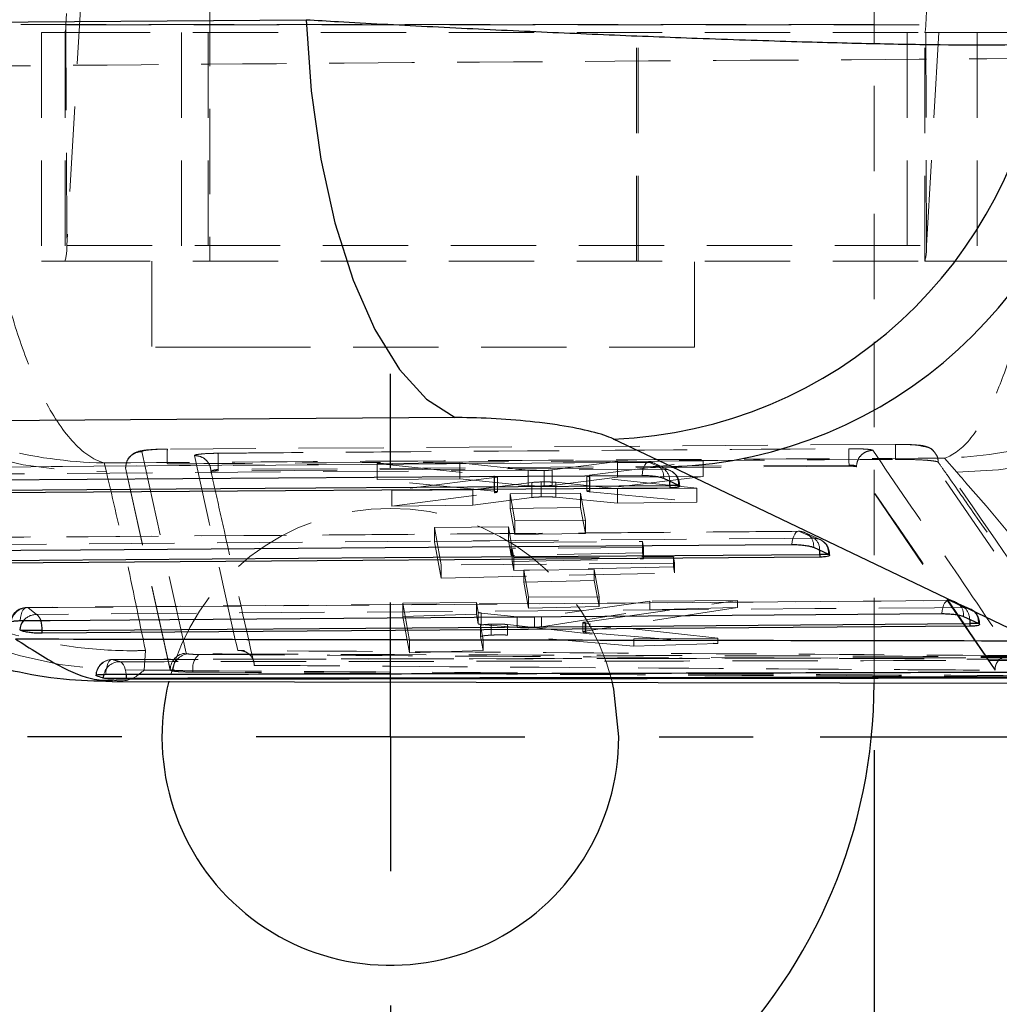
# Model space of a CAD drawing. Header units: millimetres. Extents: x 37 to 389, y 20 to 288.
# Tile 5 of 20: x 174 to 188, y 47 to 62. Entities that reach past the tile are written whole.
import ezdxf

# ---------------------------------------------------------------- set-up
doc = ezdxf.new("R2010")
doc.units = ezdxf.units.MM
doc.linetypes.add('HIDDEN', pattern=[1.905, 1.27, -0.635])
doc.layers.add('FORMATO', color=179, linetype='Continuous')
doc.styles.add('SLDTEXTSTYLE0', font='TXT', dxfattribs={"width": 0.75})
doc.dimstyles.new('SLDDIMSTYLE0', dxfattribs={"dimtxt": 3.5, "dimasz": 3.302, "dimexe": 0, "dimexo": 0.0625, "dimgap": 0.875, "dimtad": 1, "dimdec": 0, "dimlfac": 1.25, "dimrnd": 1e-09, "dimzin": 12, "dimdsep": 46, "dimtxsty": 'SLDTEXTSTYLE0', "dimsah": 1, "dimcen": 0.09, "dimadec": 0, "dimazin": 3, "dimtfac": 1, "dimtofl": 0, "dimtmove": 0, "dimatfit": 3, "dimfxl": 0, "dimfrac": 2, "dimtolj": 1, "dimtzin": 12, "dimarcsym": 0})
doc.dimstyles.new('SLDDIMSTYLE2', dxfattribs={"dimtxt": 3.5, "dimasz": 3.302, "dimexe": 0, "dimexo": 0.0625, "dimgap": 0.875, "dimtad": 1, "dimdec": 3, "dimlfac": 1.25, "dimrnd": 1e-09, "dimzin": 12, "dimdsep": 46, "dimtxsty": 'SLDTEXTSTYLE0', "dimsah": 1, "dimcen": 0.09, "dimadec": 0, "dimazin": 3, "dimtfac": 1, "dimtdec": 3, "dimtofl": 0, "dimtmove": 0, "dimatfit": 3, "dimfxl": 0, "dimfrac": 2, "dimtolj": 1, "dimtzin": 12, "dimarcsym": 0})
doc.dimstyles.new('SLDDIMSTYLE3', dxfattribs={"dimtxt": 3.5, "dimasz": 3.302, "dimexe": 0, "dimexo": 0.0625, "dimgap": 0.875, "dimtad": 1, "dimlfac": 1.25, "dimrnd": 1e-09, "dimzin": 12, "dimdsep": 46, "dimtxsty": 'SLDTEXTSTYLE0', "dimsah": 1, "dimcen": 0.09, "dimadec": 0, "dimazin": 3, "dimtfac": 1, "dimtofl": 0, "dimtmove": 0, "dimatfit": 3, "dimfxl": 0, "dimfrac": 2, "dimtolj": 1, "dimtzin": 12, "dimarcsym": 0})

# ---------------------------------------------------------------- blocks, each defined once
blk = doc.blocks.new('_D_5')
at = {"layer": 'FORMATO'}
for p, q in [((146.526, 50.849), (146.526, 30.049)), ((186.526, 50.849), (186.526, 30.049)), ((146.526, 31.049), (186.526, 31.049))]:
    blk.add_line(p, q, dxfattribs=at)
for points in [[(146.526, 31.049), (149.828, 30.541), (149.828, 31.557)], [(186.526, 31.049), (183.224, 31.557), (183.224, 30.541)]]:
    blk.add_solid(points, dxfattribs=at)
at = {"layer": 'FORMATO', "insert": (164.226, 35.561), "char_height": 3.5, "attachment_point": 1, "style": 'SLDTEXTSTYLE0'}
blk.add_mtext('50', dxfattribs=at)
blk = doc.blocks.new('_D_6')
at = {"layer": 'FORMATO'}
for p, q in [((66.527, 58.049), (66.527, 20.449)), ((186.526, 50.849), (186.526, 20.449)), ((186.526, 21.449), (66.527, 21.449))]:
    blk.add_line(p, q, dxfattribs=at)
for points in [[(66.527, 21.449), (69.829, 20.941), (69.829, 21.957)], [(186.526, 21.449), (183.224, 21.957), (183.224, 20.941)]]:
    blk.add_solid(points, dxfattribs=at)
at = {"layer": 'FORMATO', "insert": (122.894, 25.961), "char_height": 3.5, "attachment_point": 1, "style": 'SLDTEXTSTYLE0'}
blk.add_mtext('150', dxfattribs=at)
blk = doc.blocks.new('_D_8')
at = {"layer": 'FORMATO'}
for p, q in [((212.324, 87.85), (212.324, 98.436)), ((179.526, 87.85), (213.324, 87.85)), ((212.324, 87.85), (212.324, 43.849)), ((179.526, 43.849), (213.324, 43.849))]:
    blk.add_line(p, q, dxfattribs=at)
for points in [[(212.324, 87.85), (211.816, 84.548), (212.832, 84.548)], [(212.324, 43.849), (212.832, 47.151), (211.816, 47.151)]]:
    blk.add_solid(points, dxfattribs=at)
at = {"layer": 'FORMATO', "insert": (207.812, 93.264), "char_height": 3.5, "attachment_point": 1, "rotation": 90, "style": 'SLDTEXTSTYLE0'}
blk.add_mtext('55', dxfattribs=at)
blk = doc.blocks.new('_D_9')
at = {"layer": 'FORMATO'}
for p, q in [((201.129, 80.65), (201.129, 98.436)), ((185.726, 80.65), (202.129, 80.65)), ((201.129, 80.65), (201.129, 51.049)), ((185.726, 51.049), (202.129, 51.049))]:
    blk.add_line(p, q, dxfattribs=at)
for points in [[(201.129, 80.65), (200.621, 77.348), (201.637, 77.348)], [(201.129, 51.049), (201.637, 54.351), (200.621, 54.351)]]:
    blk.add_solid(points, dxfattribs=at)
at = {"layer": 'FORMATO', "insert": (196.617, 93.264), "char_height": 3.5, "attachment_point": 1, "rotation": 90, "style": 'SLDTEXTSTYLE0'}
blk.add_mtext('37', dxfattribs=at)
blk = doc.blocks.new('SW_CENTERMARKSYMBOL_7')
at = {"layer": 'FORMATO', "color": 0}
for p, q in [((0, 4), (0, 5.4)), ((0, 0), (0, 2)), ((-4, 0), (-5.4, 0)), ((0, 0), (-2, 0)), ((0, 0), (0, -2)), ((0, 0), (2, 0)), ((4, 0), (5.4, 0)), ((0, -4), (0, -5.4))]:
    blk.add_line(p, q, dxfattribs=at)

msp = doc.modelspace()

# ---------------------------------------------------------------- linework, layer by layer
at = {"color": 7, "linetype": 'HIDDEN', "lineweight": 18}
for p, q in [((176.639269, 73.729441), (176.639269, 58.12944)), ((182.989269, 58.12944), (182.989269, 73.729441)), ((174.724325, 65.617736), (174.496505, 61.645293)), ((187.294994, 61.645293), (187.522813, 65.617736)), ((186.526459, 62.440826), (186.526459, 61.649441)), ((174.737847, 62.333588), (174.510028, 58.361145)), ((187.308516, 58.361145), (187.536336, 62.333588)), ((186.526459, 61.649441), (146.526458, 61.649441)), ((174.496505, 61.645293), (174.510028, 58.361145)), ((174.496505, 61.645293), (187.294994, 61.645293)), ((186.526459, 51.849232), (186.526459, 61.649441)), ((187.308516, 58.361145), (187.294994, 61.645293)), ((174.132964, 61.529441), (174.132019, 61.529441)), ((174.132019, 61.529441), (174.132019, 58.12944)), ((174.132964, 61.529441), (174.132964, 58.12944)), ((174.482983, 61.529441), (174.132964, 61.529441)), ((174.482983, 61.529441), (174.482983, 58.12944)), ((174.482983, 61.529441), (187.281471, 61.529441)), ((176.216199, 61.529441), (176.216199, 58.12944)), ((176.614269, 61.529441), (176.614269, 58.12944)), ((183.014269, 58.12944), (183.014269, 61.529441)), ((187.020434, 61.529441), (187.020434, 58.12944)), ((187.020906, 61.529441), (187.020906, 58.12944)), ((187.281471, 58.12944), (187.281471, 61.529441)), ((188.062524, 61.529441), (187.281471, 61.529441)), ((188.062524, 61.529441), (188.062524, 58.12944)), ((188.062524, 61.529441), (197.061748, 61.529441)), ((174.510028, 58.361145), (187.308516, 58.361145)), ((174.132964, 58.12944), (174.132019, 58.12944)), ((174.482983, 58.12944), (174.132964, 58.12944)), ((174.482983, 58.12944), (187.281471, 58.12944)), ((175.774269, 58.12944), (175.774269, 56.84944)), ((183.854269, 56.84944), (183.854269, 58.12944)), ((188.062524, 58.12944), (187.281471, 58.12944)), ((188.062524, 58.12944), (196.767832, 58.12944)), ((177.099746, 56.84944), (175.774269, 56.84944)), ((183.854269, 56.84944), (177.099746, 56.84944)), ((186.848367, 55.401096), (176.007374, 55.331329)), ((175.626658, 55.294058), (176.286379, 52.293057)), ((189.383064, 52.240381), (187.237468, 55.374908)), ((183.167546, 55.135819), (171.255212, 55.051576)), ((175.098693, 54.993229), (175.066579, 55.124866)), ((180.358551, 55.126523), (179.129825, 55.1169)), ((179.129825, 55.1169), (180.873142, 54.932975)), ((179.129825, 55.1169), (179.129825, 54.877413)), ((180.358551, 55.126523), (180.358551, 54.889379)), ((181.377442, 55.017553), (180.358551, 55.126523)), ((182.704882, 55.144899), (181.735445, 55.020411)), ((182.29182, 54.941963), (183.982153, 55.154902)), ((183.982153, 55.154902), (182.704882, 55.144899)), ((182.704882, 55.144899), (182.704882, 54.911318)), ((183.185249, 55.132723), (183.404944, 55.031557)), ((183.490596, 55.010945), (183.27089, 55.112153)), ((183.982153, 55.154902), (183.982153, 54.922783)), ((187.573936, 55.196717), (187.758418, 54.986589)), ((176.050478, 52.050475), (175.384751, 55.051416)), ((176.050478, 52.043403), (175.384751, 55.050305)), ((176.657464, 54.997242), (176.656567, 54.995836)), ((186.15304, 55.094197), (176.764422, 55.02676)), ((186.15304, 55.075953), (176.764422, 55.006431)), ((176.764422, 55.026742), (176.764422, 55.00643)), ((181.377442, 55.017553), (181.377442, 54.786898)), ((181.613588, 55.012305), (181.613588, 54.782614)), ((181.735445, 55.020411), (181.735445, 54.790747)), ((186.15304, 55.094202), (186.15304, 55.075953)), ((186.264, 55.07024), (186.264021, 55.070278)), ((186.264, 55.07024), (186.264, 55.068561)), ((188.326377, 52.040003), (186.264, 55.068561)), ((179.129825, 54.877413), (180.358551, 54.889379)), ((180.873142, 54.703692), (179.129825, 54.877413)), ((180.878457, 54.910383), (179.34643, 54.713668)), ((180.358551, 54.889379), (181.377442, 54.786898)), ((180.552191, 54.72311), (181.432173, 54.833698)), ((180.873142, 54.932975), (180.873142, 54.703692)), ((180.878457, 54.910383), (180.878457, 54.681908)), ((180.918855, 54.692941), (180.918855, 54.921627)), ((181.432173, 54.833698), (181.432173, 54.610673)), ((181.570489, 54.84211), (181.570489, 54.619432)), ((181.735445, 54.790747), (182.704882, 54.911318)), ((181.786984, 54.83656), (182.704867, 54.739967)), ((181.786984, 54.83656), (181.786984, 54.615189)), ((182.250234, 54.930586), (182.250234, 54.706921)), ((182.29182, 54.941963), (182.29182, 54.717916)), ((183.982153, 54.922783), (182.29182, 54.717916)), ((182.294973, 54.919356), (182.294973, 54.696439)), ((183.885872, 54.749215), (182.294973, 54.919356)), ((182.704882, 54.911318), (183.982153, 54.922783)), ((179.34643, 54.713668), (180.552191, 54.72311)), ((179.34643, 54.713668), (179.34643, 54.482155)), ((179.34643, 54.482155), (180.878457, 54.681908)), ((180.552191, 54.72311), (180.552191, 54.499029)), ((182.157997, 54.674874), (181.107613, 54.666647)), ((181.107613, 54.666647), (181.180178, 54.262289)), ((181.107613, 54.666647), (181.107613, 54.448038)), ((182.157997, 54.674874), (182.157997, 54.462866)), ((182.230488, 54.270513), (182.157997, 54.674874)), ((182.29182, 54.717916), (182.259185, 54.712118)), ((182.294973, 54.696439), (183.885872, 54.543597)), ((182.704867, 54.739967), (183.885872, 54.749215)), ((182.704867, 54.739967), (182.704867, 54.528149)), ((183.622143, 54.791759), (183.63199, 54.791759)), ((183.885872, 54.749215), (183.885872, 54.543597)), ((181.432173, 54.610673), (180.552191, 54.499029)), ((182.704867, 54.528149), (181.786984, 54.615189)), ((183.885872, 54.543597), (182.704867, 54.528149)), ((180.552191, 54.499029), (179.34643, 54.482155)), ((181.107613, 54.448038), (182.157997, 54.462866)), ((181.180178, 54.058513), (181.107613, 54.448038)), ((182.157997, 54.462866), (182.230488, 54.077192)), ((181.180178, 54.262289), (182.230488, 54.270513)), ((181.180178, 54.262289), (181.180178, 54.058513)), ((182.230488, 54.270513), (182.230488, 54.077192)), ((185.399661, 54.107761), (172.583782, 54.012825)), ((179.983845, 54.164551), (181.08246, 54.173162)), ((180.083058, 53.608487), (179.983845, 54.164551)), ((179.983845, 54.164551), (179.983845, 53.950561)), ((181.08246, 54.173162), (181.08246, 53.971354)), ((181.08246, 54.173162), (181.123736, 53.941811)), ((182.230488, 54.077192), (181.180178, 54.058513)), ((185.417391, 54.10452), (185.637089, 54.003287)), ((185.722978, 53.983627), (185.503274, 54.084888)), ((181.08246, 53.971354), (179.983845, 53.950561)), ((179.983845, 53.950561), (180.083058, 53.409156)), ((181.123736, 53.748138), (181.08246, 53.971354)), ((181.123736, 53.941811), (183.078777, 53.957136)), ((181.123736, 53.941811), (181.123736, 53.748138)), ((183.078777, 53.957136), (183.078777, 53.787845)), ((183.078777, 53.957136), (183.095288, 53.864595)), ((183.078777, 53.787845), (181.123736, 53.748138)), ((183.095288, 53.864595), (181.140248, 53.849271)), ((181.140248, 53.849271), (181.140248, 53.658836)), ((181.140248, 53.849271), (181.164949, 53.710817)), ((183.095288, 53.699952), (183.078777, 53.787845)), ((183.095288, 53.864595), (183.095288, 53.699952)), ((183.5571, 53.635719), (180.083058, 53.608487)), ((181.140248, 53.658836), (183.095288, 53.699952)), ((181.164949, 53.525211), (181.140248, 53.658836)), ((181.164949, 53.710817), (183.540379, 53.729437)), ((181.164949, 53.710817), (181.164949, 53.525211)), ((183.540379, 53.729437), (183.540379, 53.577489)), ((183.540379, 53.729437), (183.5571, 53.635719)), ((183.5571, 53.635719), (183.5571, 53.488664)), ((185.854466, 53.763495), (185.864168, 53.763495)), ((180.083058, 53.608487), (180.083058, 53.409156)), ((180.083058, 53.409156), (183.5571, 53.488664)), ((183.540379, 53.577489), (181.164949, 53.525211)), ((182.360826, 53.537981), (181.31045, 53.529754)), ((181.31045, 53.529754), (181.383029, 53.125402)), ((181.31045, 53.529754), (181.31045, 53.352262)), ((182.360826, 53.537981), (182.360826, 53.376959)), ((182.433338, 53.133626), (182.360826, 53.537981)), ((183.5571, 53.488664), (183.540379, 53.577489)), ((181.31045, 53.352262), (182.360826, 53.376959)), ((181.383029, 52.962168), (181.31045, 53.352262)), ((182.360826, 53.376959), (182.433338, 52.989744)), ((187.631805, 53.079162), (173.91238, 52.974417)), ((180.60801, 53.048221), (179.509393, 53.039617)), ((180.60801, 53.048221), (180.60801, 52.872347)), ((180.634146, 52.902495), (180.60801, 53.048221)), ((181.383029, 53.125402), (182.433338, 53.133626)), ((181.383029, 53.125402), (181.383029, 52.962168)), ((183.186861, 53.068415), (181.577013, 52.837785)), ((182.225611, 52.757821), (184.491233, 53.07863)), ((182.433338, 53.133626), (182.433338, 52.989744)), ((184.491233, 53.07863), (183.186861, 53.068415)), ((183.186861, 53.068415), (183.186861, 52.941255)), ((184.491233, 53.07863), (184.491233, 52.975225)), ((187.64955, 53.075787), (187.869249, 52.974515)), ((187.955142, 52.954222), (187.735435, 53.055478)), ((174.060936, 52.869088), (173.930169, 52.971297)), ((179.509393, 53.039617), (179.609232, 52.483564)), ((179.509393, 53.039617), (179.509393, 52.842275)), ((180.634146, 52.902495), (180.634146, 52.730995)), ((182.433338, 52.989744), (181.383029, 52.962168)), ((181.577013, 52.68754), (183.186861, 52.941255)), ((184.491233, 52.975225), (182.225611, 52.623753)), ((183.186861, 52.941255), (184.491233, 52.975225)), ((179.509393, 52.842275), (180.60801, 52.872347)), ((179.609232, 52.299301), (179.509393, 52.842275)), ((180.60801, 52.872347), (180.634146, 52.730995)), ((180.678404, 52.891655), (180.678404, 52.721349)), ((181.21162, 52.834065), (180.678404, 52.891655)), ((181.21162, 52.834065), (181.21162, 52.676379)), ((181.471213, 52.829573), (181.471213, 52.677401)), ((181.577013, 52.837785), (181.577013, 52.68754)), ((182.225611, 52.757821), (182.225611, 52.623753)), ((180.669426, 52.705962), (180.669426, 52.540379)), ((180.669444, 52.705728), (180.669444, 52.540142)), ((180.707764, 52.492165), (180.669444, 52.705728)), ((180.678404, 52.721349), (181.21162, 52.676379)), ((180.826373, 52.725304), (180.826373, 52.56258)), ((181.069686, 52.719889), (182.948313, 52.509708)), ((181.069686, 52.719889), (181.069686, 52.56254)), ((182.19111, 52.747393), (182.19111, 52.613009)), ((182.225611, 52.623753), (182.196825, 52.61726)), ((182.23416, 52.736329), (182.234161, 52.603202)), ((184.20196, 52.519523), (182.23416, 52.736329)), ((188.086747, 52.734726), (188.096354, 52.734726)), ((179.609232, 52.483564), (180.707764, 52.492165)), ((179.609232, 52.483564), (179.609232, 52.299301)), ((180.669444, 52.540142), (180.707764, 52.33301)), ((180.707764, 52.492165), (180.707764, 52.33301)), ((182.948313, 52.40045), (181.069686, 52.56254)), ((182.234161, 52.603202), (184.20196, 52.437424)), ((182.948313, 52.509708), (184.20196, 52.519523)), ((182.948313, 52.509708), (182.948313, 52.40045)), ((184.20196, 52.519523), (184.20196, 52.437424)), ((175.661333, 52.042443), (175.679532, 52.333837)), ((180.707764, 52.33301), (179.609232, 52.299301)), ((184.20196, 52.437424), (182.948313, 52.40045)), ((176.286379, 52.293057), (176.311001, 52.283675)), ((176.051712, 52.041017), (175.661333, 52.042443)), ((176.093587, 52.041093), (176.050478, 52.050475)), ((176.050478, 52.043403), (176.050478, 52.050475)), ((176.051712, 52.041017), (176.050478, 52.043403)), ((176.387981, 52.031677), (176.387981, 52.011574)), ((188.326377, 52.040003), (188.326422, 52.047285))]:
    msp.add_line(p, q, dxfattribs=at)
at = {"color": 7, "linetype": 'Continuous', "lineweight": 25}
for p, q in [((183.513885, 55.068635), (182.647776, 55.481315)), ((188.534581, 52.667701), (183.513885, 55.068635)), ((183.394016, 54.897353), (183.613718, 54.796197)), ((183.487905, 54.752097), (171.486649, 54.666937)), ((183.487905, 54.791759), (183.487905, 54.752097)), ((183.613718, 54.796197), (183.622143, 54.791759)), ((185.62622, 53.869235), (185.845923, 53.768008)), ((185.720105, 53.723811), (172.815303, 53.628076)), ((185.720105, 53.763495), (185.720105, 53.723811)), ((185.845923, 53.768008), (185.854466, 53.763495)), ((187.858423, 52.840557), (188.078126, 52.73929)), ((173.827648, 52.629317), (173.808383, 52.63943)), ((174.143957, 52.629317), (173.827648, 52.629317)), ((187.952305, 52.695031), (174.143957, 52.589532)), ((174.143957, 52.589532), (174.143957, 52.629317)), ((187.952305, 52.734726), (187.952305, 52.695031)), ((188.078126, 52.73929), (188.086747, 52.734726)), ((175.055533, 51.926688), (175.073123, 51.923644)), ((175.073123, 51.923644), (175.393666, 51.923644)), ((175.393666, 51.911967), (175.393666, 51.923644)), ((175.189542, 51.87059), (190.243105, 51.847225))]:
    msp.add_line(p, q, dxfattribs=at)
at = {"color": 8, "linetype": 'Continuous', "lineweight": 25}
for p, q in [((183.622143, 54.791759), (183.487905, 54.791759)), ((185.854466, 53.763495), (185.720105, 53.763495)), ((188.086747, 52.734726), (187.952305, 52.734726))]:
    msp.add_line(p, q, dxfattribs=at)
at = {"color": 7, "linetype": 'Continuous', "lineweight": 25, "flags": 128}
for points in [[(168.49467, 61.643917), (173.242091, 61.682535), (178.070881, 61.721702)], [(178.070881, 61.721702), (178.145038, 60.662899), (178.289242, 59.645769), (178.499565, 58.697999), (178.770284, 57.845384), (179.094029, 57.111134), (179.461988, 56.515234), (179.864147, 56.073905), (180.289557, 55.799158)], [(180.289557, 55.799158), (175.45931, 55.765078), (170.710445, 55.731481)], [(171.159544, 54.85586), (171.60473, 54.858995), (173.385471, 54.871529), (180.508439, 54.921547), (183.071854, 54.939501)], [(171.486649, 54.706766), (177.462971, 54.749157), (183.487905, 54.791759)], [(172.488182, 53.816889), (172.933367, 53.820179), (174.714106, 53.833331), (181.837063, 53.885839), (185.304044, 53.911337)], [(172.815303, 53.667878), (179.243454, 53.715572), (185.720105, 53.763495)], [(173.816826, 52.778281), (174.26201, 52.781674), (176.042747, 52.795244), (183.165696, 52.849438), (187.536234, 52.882625)], [(174.143957, 52.629317), (181.023919, 52.681898), (187.952305, 52.734726)], [(182.726459, 51.049232), (182.65216, 51.756131), (182.625168, 51.87295)]]:
    msp.add_lwpolyline(points, dxfattribs=at)
at = {"color": 7, "linetype": 'HIDDEN', "lineweight": 18, "flags": 128}
for points in [[(171.272996, 55.048806), (171.718179, 55.051951), (173.498911, 55.064527), (180.621841, 55.11471), (183.185249, 55.132723)], [(183.185249, 55.132723), (183.166082, 55.136482), (183.147033, 55.131065), (183.128824, 55.116678), (183.112136, 55.093861), (183.0976, 55.063474), (183.085764, 55.026662), (183.077072, 54.984813), (183.071854, 54.939501)], [(183.404944, 55.031557), (182.959762, 55.028412), (181.179028, 55.015826), (174.056099, 54.965366), (171.403758, 54.946528)], [(175.384747, 55.050328), (175.384852, 55.051717), (175.384959, 55.053106)], [(172.601569, 54.009879), (173.046752, 54.013176), (174.827485, 54.026354), (181.950416, 54.07897), (185.417391, 54.10452)], [(185.417391, 54.10452), (185.398223, 54.108285), (185.379177, 54.102874), (185.36097, 54.088492), (185.344289, 54.065681), (185.32976, 54.035299), (185.317933, 53.998492), (185.309251, 53.956646), (185.304044, 53.911337)], [(185.637089, 54.003287), (185.191905, 53.999996), (183.411173, 53.986827), (176.28824, 53.934052), (172.732334, 53.907646)], [(173.930169, 52.971297), (174.375352, 52.974696), (176.156085, 52.988284), (183.279016, 53.042554), (187.64955, 53.075787)], [(187.536234, 52.882625), (187.541436, 52.927931), (187.55011, 52.969775), (187.561932, 53.00658), (187.576456, 53.036959), (187.593133, 53.059768), (187.611338, 53.074146), (187.630382, 53.079554), (187.64955, 53.075787)], [(173.816826, 52.778281), (173.822034, 52.823579), (173.830716, 52.865409), (173.842543, 52.902197), (173.857071, 52.932555), (173.873752, 52.955342), (173.891958, 52.969699), (173.911002, 52.975085), (173.930169, 52.971297)], [(187.869249, 52.974515), (187.424066, 52.971124), (185.643334, 52.957554), (178.520402, 52.90319), (174.060936, 52.869088)], [(175.088294, 51.974281), (175.091482, 52.021187), (175.098313, 52.06564), (175.108525, 52.105943), (175.121731, 52.140559), (175.137424, 52.168167), (175.155007, 52.187713), (175.173809, 52.198453), (175.193112, 52.199975)], [(175.299732, 52.166916), (175.31828, 52.160157), (175.335984, 52.144899), (175.352207, 52.121691), (175.366367, 52.091364), (175.377955, 52.055011), (175.386553, 52.013936), (175.391367, 51.975414)]]:
    msp.add_lwpolyline(points, dxfattribs=at)
at = {"color": 8, "linetype": 'Continuous', "lineweight": 25, "flags": 128}
for points in [[(183.487905, 54.791759), (183.486157, 54.833991), (183.484034, 54.855907)], [(185.720105, 53.763495), (185.718346, 53.805723), (185.716201, 53.827777)], [(187.948378, 52.799095), (187.950539, 52.776951), (187.952305, 52.734726)], [(175.055533, 51.926688), (175.061155, 51.974044), (175.061356, 51.974958)], [(175.391367, 51.975414), (175.391854, 51.969615), (175.393666, 51.923644)]]:
    msp.add_lwpolyline(points, dxfattribs=at)
at = {"color": 7, "linetype": 'HIDDEN', "lineweight": 18}
for centre, radius, start, end in [((174.094651, 61.633481), 0.402027, 345.0017288, 1.6836229), ((186.893249, 61.633471), 0.401919, 344.9990886, 1.685536), ((175.02925, 61.468757), 6.4759, 185.0635621, 270.6144197), ((187.682816, 61.503609), 6.517459, 270.6646404, 354.6611637), ((173.706347, 58.337521), 0.804028, 345.0012606, 1.6837275), ((186.50487, 58.33752), 0.803994, 345.0007226, 1.683902), ((175.474023, 58.549787), 6.510038, 185.3309163, 271.6487662), ((177.611407, 55.068288), 8.541672, 0.1738288, 1.8031402), ((183.169252, 54.892925), 0.2436, 65.2764955, 90.402174), ((183.18082, 54.918524), 0.214245, 354.3289608, 88.815386), ((183.400526, 54.817362), 0.214241, 354.3304843, 88.8182337), ((183.26548, 54.86313), 0.218673, 358.1071353, 50.3738788), ((183.388954, 54.791759), 0.2436, 0, 65.2745616), ((179.326458, 51.049231), 3.4, 14.0205787, 165.9016911), ((185.401452, 53.864728), 0.2436, 65.2615247, 90.4218135), ((185.413044, 53.890346), 0.214218, 354.3443228, 88.8374282), ((185.632748, 53.789114), 0.214217, 354.3455063, 88.8389038), ((185.497627, 53.834839), 0.218688, 358.1493941, 50.3778002), ((185.621154, 53.763495), 0.2436, 0, 65.2604802), ((187.633652, 52.835997), 0.2436, 65.25307, 90.435251), ((187.645258, 52.861626), 0.214204, 354.3553572, 88.8516786), ((173.914234, 52.731526), 0.2436, 90.4373188, 175.2385516), ((173.926777, 52.721352), 0.249967, 89.2225621, 171.2993673), ((187.864961, 52.760355), 0.214203, 354.3563694, 88.8529653), ((187.701593, 52.793331), 0.246853, 1.3378546, 47.2209242), ((187.853354, 52.734725), 0.2436, 0, 65.2524446), ((174.056369, 52.622335), 0.246795, 88.9394973, 140.0087212), ((173.971605, 52.743107), 0.154439, 14.9399749, 54.6601294), ((175.186945, 51.956903), 0.2436, 90.0952803, 180), ((175.192195, 51.955443), 0.244534, 89.7851581, 178.7542302), ((175.298686, 51.924227), 0.242691, 89.753122, 167.9342802), ((176.294049, 52.049605), 0.243573, 91.8045192, 179.7953895), ((176.336913, 52.041733), 0.243326, 96.1129023, 180.1505772), ((176.640491, 52.075052), 0.256208, 128.9460801, 189.7467565)]:
    msp.add_arc(centre, radius, start, end, dxfattribs=at)
at = {"color": 7, "linetype": 'Continuous', "lineweight": 25}
for centre, radius, start, end in [((182.394307, 62.174797), 6.698279, 272.1686448, 353.0396252), ((183.270478, 61.75314), 6.688935, 272.0854295, 352.6479714), ((179.326458, 51.049231), 3.4, 165.9016911, 0), ((178.526458, 51.849231), 8, 270, 0)]:
    msp.add_arc(centre, radius, start, end, dxfattribs=at)
at = {"color": 8, "linetype": 'Continuous', "lineweight": 25}
for centre, radius, start, end in [((174.05894, 52.618151), 0.251459, 139.6547283, 175.145645), ((173.641005, 52.632116), 0.50296, 359.6811188, 17.4478661)]:
    msp.add_arc(centre, radius, start, end, dxfattribs=at)
at = {"color": 7, "linetype": 'HIDDEN', "lineweight": 18}
for centre, major_axis, start_param, end_param in [((181.55326, 55.030596), (0.224896, 0.001476), 4.983397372, 5.6561211), ((181.613141, 54.82332), (0.225186, 0.001478), 1.760790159, 2.503614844), ((180.85428, 52.904221), (0.22016, 0.001445), 3.156444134, 3.786431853)]:
    msp.add_ellipse(centre, major_axis=major_axis, ratio=0.086234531, start_param=start_param, end_param=end_param, dxfattribs=at)
at = {"color": 7, "linetype": 'Continuous', "lineweight": 25}
for points, knots in [([(178.070881, 61.721702), (178.231206, 61.712292), (178.812742, 61.678162), (179.868725, 61.621613), (181.228689, 61.555622), (182.586496, 61.496277), (183.96283, 61.442461), (185.284422, 61.398093), (186.502523, 61.365842), (187.543449, 61.34816), (188.422855, 61.344881), (188.836431, 61.357013), (189.04322, 61.36308)], [0, 0, 0, 0, 0.039752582, 0.144191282, 0.24862974, 0.35113855, 0.453647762, 0.569708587, 0.676652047, 0.783596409, 0.891797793, 1, 1, 1, 1]), ([(182.647776, 55.481315), (182.645927, 55.482189), (182.568031, 55.518986), (182.347779, 55.592196), (181.938561, 55.673708), (181.473121, 55.738198), (180.970544, 55.784278), (180.540043, 55.799929), (180.324222, 55.799265), (180.289557, 55.799158)], [0, 0, 0, 0, 0.005216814, 0.219787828, 0.434651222, 0.550718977, 0.75391164, 0.960473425, 1, 1, 1, 1]), ([(183.071854, 54.939501), (183.076723, 54.939516), (183.10672, 54.939606), (183.166847, 54.937437), (183.248952, 54.929984), (183.321883, 54.918754), (183.36989, 54.90719), (183.387835, 54.899873), (183.394016, 54.897353)], [0, 0, 0, 0, 0.041060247, 0.252956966, 0.464857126, 0.676762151, 0.888663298, 1, 1, 1, 1]), ([(183.622143, 54.791759), (183.62752, 54.786876), (183.638273, 54.77711), (183.618488, 54.764674), (183.574175, 54.755849), (183.524835, 54.752552), (183.494046, 54.752173), (183.487905, 54.752097)], [0, 0, 0, 0, 0.2374739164, 0.4749947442, 0.7104384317, 0.9422461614, 1, 1, 1, 1]), ([(185.304044, 53.911337), (185.309041, 53.911353), (185.339173, 53.911453), (185.399458, 53.909274), (185.481538, 53.90182), (185.554413, 53.890579), (185.602235, 53.879031), (185.620103, 53.871733), (185.62622, 53.869235)], [0, 0, 0, 0, 0.042131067, 0.254017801, 0.465899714, 0.677781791, 0.889680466, 1, 1, 1, 1]), ([(170.327345, 53.673031), (170.416835, 53.603495), (170.683882, 53.395997), (171.155672, 53.089049), (171.740145, 52.752036), (172.348131, 52.46193), (172.997397, 52.215514), (173.700404, 52.024801), (174.428395, 51.896513), (174.940176, 51.881854), (175.182926, 51.874901)], [0, 0, 0, 0, 0.086051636, 0.256783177, 0.403968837, 0.534086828, 0.659239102, 0.777310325, 0.894373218, 1, 1, 1, 1]), ([(185.854466, 53.763495), (185.859795, 53.758608), (185.870455, 53.748834), (185.850523, 53.736392), (185.806095, 53.72756), (185.756787, 53.724273), (185.72612, 53.723887), (185.720105, 53.723811)], [0, 0, 0, 0, 0.237744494, 0.47557035, 0.711304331, 0.943374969, 1, 1, 1, 1]), ([(173.674794, 52.751326), (173.67464, 52.754003), (173.674225, 52.761214), (173.704238, 52.770185), (173.753984, 52.776801), (173.797486, 52.777825), (173.816826, 52.778281)], [0, 0, 0, 0, 0.174178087, 0.469084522, 0.763964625, 1, 1, 1, 1]), ([(187.536234, 52.882625), (187.541321, 52.882642), (187.571539, 52.882744), (187.631943, 52.880564), (187.71401, 52.873106), (187.786828, 52.861862), (187.834539, 52.850324), (187.85235, 52.84304), (187.858423, 52.840557)], [0, 0, 0, 0, 0.042878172, 0.254758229, 0.466636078, 0.678525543, 0.890392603, 1, 1, 1, 1]), ([(174.143957, 52.589532), (174.118173, 52.589814), (174.066609, 52.590377), (173.983978, 52.597215), (173.909047, 52.607664), (173.856493, 52.619092), (173.835279, 52.626612), (173.827648, 52.629317)], [0, 0, 0, 0, 0.2173839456, 0.4347264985, 0.6534411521, 0.8753501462, 1, 1, 1, 1]), ([(188.086747, 52.734726), (188.092044, 52.729837), (188.10264, 52.720058), (188.082612, 52.707613), (188.038096, 52.698778), (187.988815, 52.695493), (187.958234, 52.695106), (187.952305, 52.695031)], [0, 0, 0, 0, 0.237942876, 0.475958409, 0.711869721, 0.944137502, 1, 1, 1, 1]), ([(173.746508, 52.506303), (176.043407, 52.501865), (181.095571, 52.492102), (186.145764, 52.483361), (188.899953, 52.478594)], [0, 0, 0, 0, 0.454636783, 1, 1, 1, 1]), ([(175.088294, 51.974281), (175.065556, 51.974061), (175.018754, 51.973609), (174.969962, 51.970605), (174.943954, 51.967092), (174.946175, 51.964502), (174.946885, 51.963674)], [0, 0, 0, 0, 0.276728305, 0.569612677, 0.862486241, 1, 1, 1, 1]), ([(174.947719, 51.96076), (174.977396, 51.950737), (175.013326, 51.938602), (175.049276, 51.928454), (175.055533, 51.926688)], [0, 0, 0, 0, 0.825962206, 1, 1, 1, 1]), ([(175.073123, 51.923644), (175.086944, 51.92224), (175.114585, 51.919433), (175.183166, 51.915918), (175.26235, 51.913373), (175.335915, 51.912109), (175.377614, 51.912007), (175.393666, 51.911967)], [0, 0, 0, 0, 0.216347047, 0.432698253, 0.648888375, 0.86483375, 1, 1, 1, 1]), ([(189.288942, 52.010489), (189.143152, 52.010041), (188.403686, 52.007766), (185.289473, 51.998484), (180.701725, 51.986137), (176.707641, 51.977701), (175.088294, 51.974281)], [0, 0, 0, 0, 0.030799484, 0.156219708, 0.657900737, 1, 1, 1, 1]), ([(175.393666, 51.923644), (177.835827, 51.926289), (182.56891, 51.931416), (187.301975, 51.940468), (189.592888, 51.94485)], [0, 0, 0, 0, 0.515976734, 1, 1, 1, 1]), ([(175.393666, 51.911967), (176.614747, 51.912851), (179.056908, 51.91462), (183.789986, 51.919711), (187.301975, 51.925347), (189.592888, 51.929023)], [0, 0, 0, 0, 0.25798843, 0.515976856, 1, 1, 1, 1])]:
    msp.add_open_spline(points, degree=3, knots=knots, dxfattribs=at)
at = {"color": 7, "linetype": 'HIDDEN', "lineweight": 18}
for points, knots in [([(189.209465, 61.145226), (186.525579, 61.1288), (181.153993, 61.095925), (175.7825, 61.052128), (173.094846, 61.030214)], [0, 0, 0, 0, 0.49964488, 1, 1, 1, 1]), ([(189.209465, 61.145226), (189.194275, 60.830929), (189.163894, 60.202311), (189.074271, 59.287704), (188.95296, 58.419881), (188.788622, 57.559871), (188.578546, 56.760705), (188.301879, 56.011533), (187.965674, 55.435055), (187.707753, 55.237299), (187.575171, 55.197091), (187.573936, 55.196717)], [0, 0, 0, 0, 0.101632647, 0.203272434, 0.307895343, 0.412530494, 0.540403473, 0.668300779, 0.829211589, 0.998409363, 1, 1, 1, 1]), ([(175.066579, 55.124866), (175.065137, 55.125283), (174.904769, 55.17166), (174.591916, 55.388641), (174.181891, 56.008498), (173.843862, 56.80718), (173.534395, 57.82602), (173.308913, 58.959735), (173.161769, 60.098987), (173.117153, 60.719813), (173.094846, 61.030214)], [0, 0, 0, 0, 0.001604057, 0.178309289, 0.345867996, 0.478888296, 0.611878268, 0.797163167, 0.898585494, 1, 1, 1, 1]), ([(193.844653, 60.837435), (193.783537, 60.526189), (193.6613, 59.903673), (193.311184, 59.006368), (192.841369, 58.161692), (192.208407, 57.332805), (191.402563, 56.573203), (190.344624, 55.875915), (189.062652, 55.362229), (188.082095, 55.212458), (187.578625, 55.196862), (187.573936, 55.196717)], [0, 0, 0, 0, 0.101632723, 0.203272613, 0.307895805, 0.412531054, 0.540404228, 0.668301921, 0.829212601, 0.998409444, 1, 1, 1, 1]), ([(175.066579, 55.124866), (175.0618, 55.124957), (174.530684, 55.135111), (173.495902, 55.281364), (172.152006, 55.807325), (171.039092, 56.526434), (170.03265, 57.477954), (169.091381, 58.820371), (168.776878, 59.983628), (168.612726, 60.59078)], [0, 0, 0, 0, 0.001605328, 0.178399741, 0.346048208, 0.476899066, 0.612214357, 0.797598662, 1, 1, 1, 1]), ([(175.679532, 52.333837), (175.625656, 52.332571), (175.268968, 52.324188), (174.551512, 52.371258), (173.538919, 52.592525), (172.525379, 53.002561), (171.586568, 53.581358), (170.768024, 54.302882), (170.070468, 55.158031), (169.554918, 56.113099), (169.265227, 56.793525), (169.203567, 57.148059), (169.203289, 57.149661)], [0, 0, 0, 0, 0.018540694, 0.122748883, 0.246453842, 0.373746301, 0.497450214, 0.624741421, 0.748444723, 0.875735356, 0.999438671, 1, 1, 1, 1]), ([(187.432201, 55.278522), (187.413222, 55.299604), (187.382984, 55.333196), (187.331737, 55.359443), (187.292177, 55.373304), (187.242515, 55.384163), (187.170508, 55.392764), (187.044481, 55.399942), (186.922185, 55.402204), (186.855899, 55.40178), (186.841001, 55.401684)], [0, 0, 0, 0, 0.114238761, 0.182020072, 0.24830751, 0.328217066, 0.505126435, 0.734899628, 0.940418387, 1, 1, 1, 1]), ([(186.847443, 55.177688), (186.847375, 55.187853), (186.847195, 55.214618), (186.847013, 55.256451), (186.846936, 55.300357), (186.846997, 55.338237), (186.847186, 55.368559), (186.847487, 55.389792), (186.847883, 55.401972), (186.848206, 55.401388), (186.848367, 55.401096)], [0, 0, 0, 0, 0.080450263, 0.211814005, 0.343180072, 0.474543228, 0.605911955, 0.737272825, 0.86863687, 1, 1, 1, 1]), ([(187.237474, 55.374908), (187.233924, 55.377113), (187.225098, 55.382595), (187.172206, 55.390485), (187.07937, 55.397156), (186.965894, 55.400971), (186.885481, 55.401057), (186.848367, 55.401097)], [0, 0, 0, 0, 0.148695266, 0.369712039, 0.590400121, 0.810951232, 1, 1, 1, 1]), ([(175.626662, 55.294037), (175.594944, 55.290167), (175.531508, 55.282428), (175.451655, 55.22623), (175.395773, 55.146308), (175.388422, 55.08306), (175.384747, 55.051436)], [0, 0, 0, 0, 0.249998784, 0.499999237, 0.750001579, 1, 1, 1, 1]), ([(176.007108, 55.332226), (176.000076, 55.332177), (175.940315, 55.33176), (175.826152, 55.328412), (175.679105, 55.316313), (175.599881, 55.306873), (175.513623, 55.272941), (175.457642, 55.230763), (175.419179, 55.188479), (175.41004, 55.157219), (175.408383, 55.151551)], [0, 0, 0, 0, 0.026886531, 0.228472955, 0.440492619, 0.695234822, 0.786624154, 0.874451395, 0.977234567, 1, 1, 1, 1]), ([(176.007374, 55.331328), (175.977378, 55.330914), (175.903999, 55.329902), (175.794992, 55.324783), (175.699047, 55.316158), (175.63649, 55.305418), (175.629887, 55.297788), (175.626659, 55.294058)], [0, 0, 0, 0, 0.148307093, 0.362797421, 0.577754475, 0.793534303, 1, 1, 1, 1]), ([(176.006184, 55.111036), (176.006101, 55.12034), (176.005868, 55.146331), (176.005624, 55.187532), (176.005513, 55.231645), (176.005583, 55.26962), (176.005825, 55.29989), (176.006219, 55.320921), (176.006739, 55.332744), (176.007163, 55.3318), (176.007374, 55.331328)], [0, 0, 0, 0, 0.073775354, 0.206095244, 0.338413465, 0.47072816, 0.603053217, 0.73536729, 0.86768578, 1, 1, 1, 1]), ([(176.411212, 55.235387), (176.412363, 55.237589), (176.415343, 55.243288), (176.454704, 55.252305), (176.532406, 55.260914), (176.637973, 55.267314), (176.71881, 55.268717), (176.75987, 55.269429)], [0, 0, 0, 0, 0.1352916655, 0.3501090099, 0.5645927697, 0.7788415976, 1, 1, 1, 1]), ([(176.75987, 55.269429), (176.922253, 55.270731), (177.734169, 55.277242), (180.863815, 55.301594), (183.831102, 55.321504), (186.14885, 55.337056)], [0, 0, 0, 0, 0.0518855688, 0.2594278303, 1, 1, 1, 1]), ([(176.75987, 55.269429), (176.760265, 55.26356), (176.761056, 55.251822), (176.762368, 55.194763), (176.763582, 55.117205), (176.764142, 55.056909), (176.764422, 55.02676)], [0, 0, 0, 0, 0.249998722, 0.50000218, 0.749998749, 1, 1, 1, 1]), ([(186.14885, 55.337056), (186.190324, 55.33699), (186.270168, 55.336864), (186.376293, 55.332738), (186.456176, 55.326363), (186.497098, 55.319306), (186.503615, 55.314686), (186.505855, 55.313099)], [0, 0, 0, 0, 0.229955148, 0.44269106, 0.66339043, 0.884327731, 1, 1, 1, 1]), ([(186.264021, 55.070278), (186.267768, 55.101899), (186.275261, 55.16514), (186.331168, 55.24508), (186.410917, 55.301347), (186.474209, 55.309181), (186.505855, 55.313099)], [0, 0, 0, 0, 0.2499987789, 0.4999978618, 0.7499992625, 1, 1, 1, 1]), ([(186.505855, 55.313099), (186.848758, 54.813515), (187.542294, 53.803086), (188.233881, 52.777344), (188.583528, 52.258756)], [0, 0, 0, 0, 0.494426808, 1, 1, 1, 1]), ([(187.429456, 55.27644), (187.423568, 55.286119), (187.401127, 55.323015), (187.332405, 55.363893), (187.269128, 55.371222), (187.23749, 55.374886)], [0, 0, 0, 0, 0.150976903, 0.575489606, 1, 1, 1, 1]), ([(187.481926, 55.134957), (187.479122, 55.166525), (187.474457, 55.219062), (187.442294, 55.260072), (187.429456, 55.27644)], [0, 0, 0, 0, 0.600854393, 1, 1, 1, 1]), ([(189.590808, 52.129614), (188.985068, 53.028683), (188.269869, 54.090216), (187.548113, 55.110694), (187.437651, 55.266874)], [0, 0, 0, 0, 0.846953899, 1, 1, 1, 1]), ([(175.066579, 55.124866), (177.140852, 55.13805), (181.309979, 55.164549), (185.479089, 55.185959), (187.573936, 55.196717)], [0, 0, 0, 0, 0.497531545, 1, 1, 1, 1]), ([(176.00615, 55.111036), (176.146792, 55.112015), (176.936976, 55.117515), (180.550727, 55.141952), (184.023842, 55.161663), (186.847413, 55.177687)], [0, 0, 0, 0, 0.038918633, 0.218660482, 1, 1, 1, 1]), ([(176.411212, 55.235387), (176.443332, 55.231987), (176.507573, 55.225188), (176.588796, 55.169193), (176.644977, 55.089567), (176.652745, 55.026744), (176.656567, 54.995836)], [0, 0, 0, 0, 0.251989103, 0.5039777, 0.755967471, 1, 1, 1, 1]), ([(177.053513, 52.333353), (176.946159, 52.814928), (176.732699, 53.772475), (176.517955, 54.749656), (176.411212, 55.235387)], [0, 0, 0, 0, 0.502926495, 1, 1, 1, 1]), ([(186.847413, 55.177688), (186.918251, 55.177518), (187.059912, 55.177177), (187.249475, 55.169832), (187.393415, 55.15836), (187.466348, 55.145895), (187.477936, 55.137759), (187.481926, 55.134957)], [0, 0, 0, 0, 0.220958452, 0.441877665, 0.662782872, 0.883897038, 1, 1, 1, 1]), ([(187.48193, 55.13494), (187.490603, 55.122575), (187.533966, 55.060748), (187.716047, 54.800651), (188.426116, 53.780518), (189.0988, 52.792199), (189.633399, 52.006757)], [0, 0, 0, 0, 0.01205618, 0.06028098, 0.253180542, 1, 1, 1, 1]), ([(175.679532, 52.333837), (175.585588, 52.795597), (175.407474, 53.671078), (175.197785, 54.568934), (175.098693, 54.993229)], [0, 0, 0, 0, 0.527435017, 1, 1, 1, 1]), ([(176.656567, 54.995836), (176.658393, 54.987606), (176.672756, 54.92288), (176.737228, 54.632661), (176.951519, 53.672024), (177.151292, 52.78212), (177.301538, 52.112835)], [0, 0, 0, 0, 0.008430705, 0.06630003, 0.297777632, 1, 1, 1, 1]), ([(176.764423, 55.026725), (176.751922, 55.026007), (176.726852, 55.024566), (176.694177, 55.018223), (176.669946, 55.009614), (176.660014, 55.002103), (176.657827, 54.997934), (176.657464, 54.997242)], [0, 0, 0, 0, 0.235690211, 0.472677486, 0.711568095, 0.952133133, 1, 1, 1, 1]), ([(176.764423, 55.00643), (176.751951, 55.006203), (176.727008, 55.005747), (176.694253, 55.003759), (176.669883, 55.001065), (176.659966, 54.998729), (176.657804, 54.997444), (176.657464, 54.997242)], [0, 0, 0, 0, 0.239254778, 0.478511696, 0.717417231, 0.955567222, 1, 1, 1, 1]), ([(181.613588, 55.012305), (181.588854, 55.011772), (181.539387, 55.010706), (181.465274, 55.011878), (181.410793, 55.014434), (181.385986, 55.016754), (181.377442, 55.017553)], [0, 0, 0, 0, 0.283500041, 0.566996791, 0.850864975, 1, 1, 1, 1]), ([(186.264021, 55.070278), (186.264014, 55.07031), (186.263678, 55.07189), (186.260912, 55.07647), (186.248822, 55.083475), (186.223579, 55.08997), (186.190442, 55.093908), (186.165421, 55.09439), (186.153057, 55.094202), (186.15304, 55.094202)], [0, 0, 0, 0, 0.002368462, 0.115883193, 0.338620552, 0.560024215, 0.78027589, 0.999708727, 1, 1, 1, 1]), ([(186.264, 55.068561), (186.262091, 55.069485), (186.258244, 55.071349), (186.237652, 55.073688), (186.208464, 55.075333), (186.178419, 55.07601), (186.159561, 55.075968), (186.15304, 55.075953)], [0, 0, 0, 0, 0.21775729, 0.438920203, 0.660433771, 0.882571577, 1, 1, 1, 1]), ([(188.326422, 52.047285), (188.326388, 52.047336), (187.985947, 52.555531), (187.295815, 53.570566), (186.607717, 54.570671), (186.264, 55.07024)], [0, 0, 0, 0, 0.0000503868, 0.5005080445, 1, 1, 1, 1]), ([(187.758418, 54.986589), (187.802054, 54.936484), (188.660236, 53.951083), (189.485521, 52.947075), (190.268844, 51.994117)], [0, 0, 0, 0, 0.050846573, 1, 1, 1, 1]), ([(180.918089, 54.921627), (180.918341, 54.92149), (180.922456, 54.919256), (180.909383, 54.915189), (180.887711, 54.911822), (180.878457, 54.910383)], [0, 0, 0, 0, 0.035983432, 0.588332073, 1, 1, 1, 1]), ([(181.570489, 54.84211), (181.595771, 54.842457), (181.646332, 54.843151), (181.719324, 54.841393), (181.764238, 54.838746), (181.783694, 54.836876), (181.786979, 54.83656)], [0, 0, 0, 0, 0.311951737, 0.623876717, 0.936494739, 1, 1, 1, 1]), ([(182.294973, 54.919356), (182.281479, 54.921111), (182.255629, 54.924474), (182.252632, 54.92861), (182.251199, 54.930586)], [0, 0, 0, 0, 0.522004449, 1, 1, 1, 1]), ([(180.918429, 54.694083), (180.914678, 54.696124), (180.908114, 54.699695), (180.883631, 54.702493), (180.873142, 54.703692)], [0, 0, 0, 0, 0.571594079, 1, 1, 1, 1]), ([(180.878457, 54.681908), (180.891351, 54.683857), (180.914778, 54.6874), (180.916296, 54.691222), (180.916979, 54.692941)], [0, 0, 0, 0, 0.550376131, 1, 1, 1, 1]), ([(181.377442, 54.786898), (181.394794, 54.78554), (181.429503, 54.782825), (181.500836, 54.781089), (181.564552, 54.781251), (181.601276, 54.782272), (181.613588, 54.782614)], [0, 0, 0, 0, 0.2858642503, 0.5717807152, 0.8564429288, 1, 1, 1, 1]), ([(181.613588, 54.782614), (181.637557, 54.783581), (181.685407, 54.785512), (181.718786, 54.789004), (181.735445, 54.790747)], [0, 0, 0, 0, 0.500910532, 1, 1, 1, 1]), ([(182.251854, 54.706921), (182.251339, 54.706608), (182.24745, 54.70424), (182.261885, 54.700436), (182.28499, 54.697645), (182.294973, 54.696439)], [0, 0, 0, 0, 0.079668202, 0.602327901, 1, 1, 1, 1]), ([(181.570489, 54.619432), (181.546148, 54.618562), (181.497467, 54.616822), (181.453931, 54.613239), (181.435354, 54.611048), (181.432173, 54.610673)], [0, 0, 0, 0, 0.453202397, 0.906387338, 1, 1, 1, 1]), ([(181.786979, 54.615188), (181.769239, 54.616485), (181.733414, 54.619105), (181.66059, 54.620631), (181.604275, 54.620265), (181.574945, 54.619542), (181.570489, 54.619432)], [0, 0, 0, 0, 0.312390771, 0.630866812, 0.943912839, 1, 1, 1, 1]), ([(181.471213, 52.829573), (181.44712, 52.828815), (181.398936, 52.827298), (181.32333, 52.827759), (181.257545, 52.830017), (181.226164, 52.832783), (181.21162, 52.834065)], [0, 0, 0, 0, 0.25871316, 0.517415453, 0.776345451, 1, 1, 1, 1]), ([(182.23416, 52.736329), (182.221332, 52.738109), (182.195677, 52.741669), (182.187471, 52.748178), (182.20006, 52.75373), (182.218949, 52.756754), (182.225611, 52.757821)], [0, 0, 0, 0, 0.281911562, 0.563808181, 0.846142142, 1, 1, 1, 1]), ([(180.634146, 52.730995), (180.636709, 52.72897), (180.641489, 52.725192), (180.666706, 52.722567), (180.678404, 52.721349)], [0, 0, 0, 0, 0.5361101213, 1, 1, 1, 1]), ([(180.669444, 52.705728), (180.671597, 52.707912), (180.675904, 52.712281), (180.713738, 52.718297), (180.765808, 52.722857), (180.80779, 52.724553), (180.826373, 52.725304)], [0, 0, 0, 0, 0.264038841, 0.528114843, 0.7911246, 1, 1, 1, 1]), ([(180.826373, 52.725304), (180.850711, 52.725889), (180.899387, 52.727058), (180.973166, 52.726076), (181.031748, 52.723533), (181.058668, 52.720947), (181.069686, 52.719889)], [0, 0, 0, 0, 0.270584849, 0.541153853, 0.812190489, 1, 1, 1, 1]), ([(181.21162, 52.676379), (181.228886, 52.675303), (181.263421, 52.673152), (181.334497, 52.672621), (181.40682, 52.67402), (181.451013, 52.676341), (181.471213, 52.677401)], [0, 0, 0, 0, 0.2607417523, 0.5215370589, 0.7812986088, 1, 1, 1, 1]), ([(181.471213, 52.677401), (181.494021, 52.678974), (181.536066, 52.681874), (181.564159, 52.685761), (181.577013, 52.68754)], [0, 0, 0, 0, 0.542460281, 1, 1, 1, 1]), ([(182.193873, 52.613009), (182.193109, 52.612318), (182.189993, 52.609497), (182.206039, 52.606084), (182.2268, 52.603957), (182.234161, 52.603202)], [0, 0, 0, 0, 0.173204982, 0.70684583, 1, 1, 1, 1]), ([(180.826373, 52.56258), (180.803253, 52.561131), (180.757018, 52.558233), (180.705151, 52.552104), (180.673959, 52.545818), (180.67085, 52.541909), (180.669444, 52.540142)], [0, 0, 0, 0, 0.260971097, 0.521899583, 0.783892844, 1, 1, 1, 1]), ([(181.069686, 52.56254), (181.053029, 52.563641), (181.01971, 52.565843), (180.950003, 52.566486), (180.8829, 52.565269), (180.842576, 52.563351), (180.826373, 52.56258)], [0, 0, 0, 0, 0.272812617, 0.545680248, 0.817441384, 1, 1, 1, 1]), ([(177.053513, 52.333353), (177.054334, 52.333422), (177.05978, 52.33388), (177.092991, 52.335466), (177.149596, 52.326618), (177.21586, 52.290449), (177.263809, 52.238867), (177.294198, 52.178269), (177.299199, 52.13369), (177.301538, 52.112835)], [0, 0, 0, 0, 0.007091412, 0.047096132, 0.287224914, 0.494901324, 0.676265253, 0.848547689, 1, 1, 1, 1]), ([(188.583528, 52.258756), (186.624436, 52.270853), (182.781118, 52.294586), (178.937759, 52.320599), (177.053513, 52.333353)], [0, 0, 0, 0, 0.5097398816, 1, 1, 1, 1]), ([(189.386795, 52.232183), (188.746803, 52.230369), (184.013404, 52.216955), (179.279971, 52.208624), (175.186535, 52.201419)], [0, 0, 0, 0, 0.135207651, 1, 1, 1, 1]), ([(175.193112, 52.199975), (177.576847, 52.204281), (181.603264, 52.211552), (186.337283, 52.222945), (188.687568, 52.229237), (189.395186, 52.231131)], [0, 0, 0, 0, 0.503530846, 0.850524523, 1, 1, 1, 1]), ([(175.299732, 52.166916), (175.284587, 52.171172), (175.249037, 52.181163), (175.213506, 52.193115), (175.193112, 52.199975)], [0, 0, 0, 0, 0.426010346, 1, 1, 1, 1]), ([(189.500503, 52.187853), (187.115831, 52.183406), (183.087891, 52.175893), (178.354294, 52.169879), (176.005372, 52.1676), (175.299732, 52.166916)], [0, 0, 0, 0, 0.503778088, 0.85092991, 1, 1, 1, 1]), ([(189.383064, 52.240381), (187.760994, 52.245361), (183.402595, 52.258742), (179.046122, 52.274059), (176.311001, 52.283675)], [0, 0, 0, 0, 0.372170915, 1, 1, 1, 1]), ([(176.311001, 52.283675), (176.314895, 52.283057), (176.333636, 52.280081), (176.384118, 52.275907), (176.447652, 52.274846), (176.479442, 52.274314)], [0, 0, 0, 0, 0.115849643, 0.557611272, 1, 1, 1, 1]), ([(176.479442, 52.274314), (178.554644, 52.261196), (182.705051, 52.23496), (186.855429, 52.21232), (188.930618, 52.201001)], [0, 0, 0, 0, 0.499999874, 1, 1, 1, 1]), ([(188.326422, 52.047285), (188.327548, 52.062738), (188.330096, 52.097733), (188.351399, 52.151503), (188.399073, 52.212385), (188.479534, 52.255078), (188.547215, 52.261866), (188.582965, 52.258804), (188.583528, 52.258756)], [0, 0, 0, 0, 0.084205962, 0.19068915, 0.358766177, 0.662831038, 0.994687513, 1, 1, 1, 1]), ([(175.189644, 51.892109), (175.244982, 51.885938), (175.449544, 51.863128), (175.572002, 51.96681), (175.661333, 52.042443)], [0, 0, 0, 0, 0.27052174, 1, 1, 1, 1]), ([(176.387981, 52.011574), (176.332228, 52.012456), (176.220724, 52.014219), (176.105569, 52.023493), (176.060148, 52.033426), (176.053019, 52.039841), (176.051712, 52.041017)], [0, 0, 0, 0, 0.309934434, 0.619853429, 0.930294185, 1, 1, 1, 1]), ([(176.387981, 52.031677), (176.332364, 52.032212), (176.221167, 52.03328), (176.133035, 52.03748), (176.100376, 52.040472), (176.093587, 52.041093)], [0, 0, 0, 0, 0.442183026, 0.884054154, 1, 1, 1, 1]), ([(188.837821, 51.958051), (186.762853, 51.969419), (182.612916, 51.992155), (178.46296, 52.018503), (176.387981, 52.031677)], [0, 0, 0, 0, 0.499999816, 1, 1, 1, 1]), ([(177.301538, 52.112835), (177.379601, 52.112288), (178.051294, 52.107585), (181.097517, 52.086509), (184.694396, 52.062766), (187.69764, 52.043943), (188.326377, 52.040003)], [0, 0, 0, 0, 0.0212418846, 0.1827758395, 0.8289118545, 1, 1, 1, 1]), ([(188.837821, 51.941543), (186.762853, 51.952314), (182.612917, 51.973855), (178.46296, 51.999001), (176.387981, 52.011574)], [0, 0, 0, 0, 0.499999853, 1, 1, 1, 1])]:
    msp.add_open_spline(points, degree=3, knots=knots, dxfattribs=at)
at = {"color": 8, "linetype": 'Continuous', "lineweight": 25}
msp.add_open_spline([(173.746508, 52.506303), (173.965706, 52.364553), (174.404106, 52.081052), (174.882352, 51.888406), (175.103093, 51.891066), (175.189644, 51.892109)], degree=3, knots=[0, 0, 0, 0, 0.378071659, 0.756147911, 1, 1, 1, 1], dxfattribs=at)

# ---------------------------------------------------------------- block references
at = {"layer": 'FORMATO'}
msp.add_blockref('SW_CENTERMARKSYMBOL_7', (179.326458, 51.049231), dxfattribs=at)

# ---------------------------------------------------------------- dimensions: what is measured, and where the dimension line sits
for base, p1, p2, angle, dimstyle, picture, middle in [((212.323584, 43.849231), (178.526458, 87.84965), (178.526458, 43.849231), 90, 'SLDDIMSTYLE3', '_D_8', (212.323584, 95.84965)), ((201.128675, 51.049231), (184.726458, 80.64965), (184.726458, 51.049231), 90, 'SLDDIMSTYLE3', '_D_9', (201.128675, 95.84965)), ((186.526458, 31.049231), (146.526458, 51.849231), (186.526458, 51.849231), 0, 'SLDDIMSTYLE2', '_D_5', (166.8119, 31.049231))]:
    dim = msp.add_linear_dim(base=base, p1=p1, p2=p2, angle=angle, dimstyle=dimstyle, dxfattribs=at)
    dim.commit()
    dim.dimension.update_dxf_attribs({"geometry": picture, "text_midpoint": middle, "dimtype": 160})
dim = msp.add_linear_dim(base=(66.527262, 21.449231), p1=(186.526458, 51.849231), p2=(66.527262, 59.049441), dimstyle='SLDDIMSTYLE0', dxfattribs=at)
dim.commit()
dim.dimension.update_dxf_attribs({"geometry": '_D_6', "text_midpoint": (126.772932, 21.449231), "dimtype": 160})

doc.saveas('drawing.dxf')
